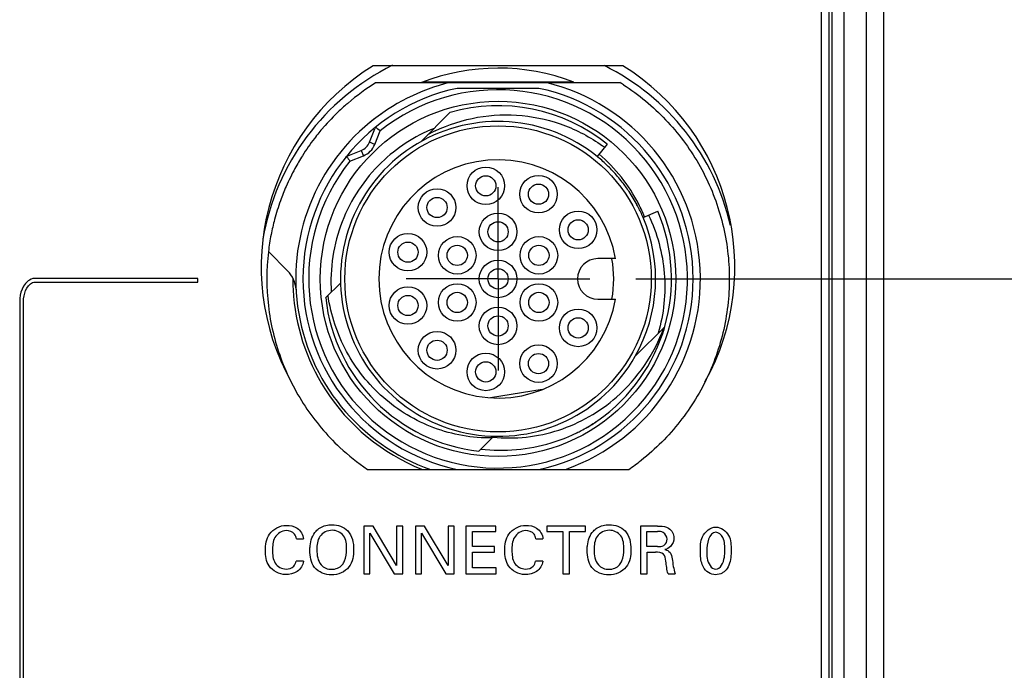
# Model space of a CAD drawing. Header units: inches. Extents: x 0 to 34, y 0 to 22.
# Tile 16 of 59: x 9.2 to 10.5, y 11.9 to 12.8. Entities that reach past the tile are written whole.
import ezdxf

# ---------------------------------------------------------------- set-up
doc = ezdxf.new("R2010")
doc.units = ezdxf.units.IN
doc.header["$LTSCALE"] = 1.87
doc.header["$MEASUREMENT"] = 0
doc.linetypes.add('CENTER', pattern=[0.6, 0.375, -0.075, 0.075, -0.075])
doc.layers.get('0').update_dxf_attribs({"linetype": 'CONTINUOUS'})
for name, color, linetype in [('02___PRT_ALL_AXES', 7, 'CONTINUOUS'), ('DEFAULT_1', 7, 'CENTER'), ('DIMENSIONS', 7, 'CONTINUOUS')]:
    doc.layers.add(name, color=color, linetype=linetype)
doc.styles.get("Standard").update_dxf_attribs({"font": 'txt', "width": 0.8})
doc.dimstyles.new('DIMSTYLE_1', dxfattribs={"dimtxt": 0.125, "dimasz": 0.18, "dimexe": 0.125, "dimexo": 0.0625, "dimgap": 0.03125, "dimtad": 0, "dimtih": 1, "dimtoh": 1, "dimdec": 3, "dimzin": 4, "dimdsep": 46, "dimtxsty": 'STANDARD', "dimblk": '_FILLED', "dimblk1": '_FILLED', "dimblk2": '_FILLED', "dimcen": 0.09, "dimadec": 0, "dimazin": 0, "dimtp": 0.001, "dimtm": 0.001, "dimtfac": 1, "dimtdec": 3, "dimtofl": 0, "dimtmove": 0, "dimatfit": 3, "dimldrblk": '_FILLED', "dimfxl": 1, "dimtolj": 1, "dimtzin": 4, "dimarcsym": 0})

# ---------------------------------------------------------------- blocks, each defined once
blk = doc.blocks.new('*D29')
at = {"layer": 'DIMENSIONS', "color": 2, "linetype": 'CONTINUOUS'}
blk.add_line((10.0124, 12.4749), (11.0659, 12.4749), dxfattribs=at)
at = {"layer": 'DIMENSIONS', "color": 2, "linetype": 'CONTINUOUS', "insert": (11.1284, 12.5374), "char_height": 0.125, "width": 1.425, "attachment_point": 1, "line_spacing_factor": 0.9}
blk.add_mtext('4.116{\\Ftxt.shx;\\W1.000000;\\H0.125000; }[104.55]', dxfattribs=at)
blk = doc.blocks.new('_FILLED')
at = {"color": 0, "linetype": 'BYBLOCK'}
blk.add_solid([(0, 0), (-1, 0.1736), (-1, -0.1736)], dxfattribs=at)
blk = doc.blocks.new('*D40')
at = {"layer": 'DIMENSIONS', "color": 2, "linetype": 'CONTINUOUS'}
blk.add_line((9.8874, 14.8424), (11.0374, 14.8424), dxfattribs=at)
at = {"layer": 'DIMENSIONS', "color": 2, "linetype": 'CONTINUOUS', "insert": (11.0999, 14.9049), "char_height": 0.125, "width": 1.725, "attachment_point": 1, "line_spacing_factor": 0.9}
blk.add_mtext('2X 6.484{\\Ftxt.shx;\\W1.000000;\\H0.125000; }[164.68]', dxfattribs=at)
blk = doc.blocks.new('*D41')
at = {"layer": 'DIMENSIONS', "color": 2, "linetype": 'CONTINUOUS'}
blk.add_line((9.8874, 13.9424), (11.0374, 13.9424), dxfattribs=at)
at = {"layer": 'DIMENSIONS', "color": 2, "linetype": 'CONTINUOUS', "insert": (11.0999, 14.0049), "char_height": 0.125, "width": 1.725, "attachment_point": 1, "line_spacing_factor": 0.9}
blk.add_mtext('2X 5.584{\\Ftxt.shx;\\W1.000000;\\H0.125000; }[141.82]', dxfattribs=at)

msp = doc.modelspace()

# ---------------------------------------------------------------- linework, layer by layer
at = {"color": 7, "linetype": 'CONTINUOUS'}
for p, q in [((10.3261, 15.904), (10.3261, 8.4028)), ((10.3499, 15.8796), (10.3499, 8.4272)), ((10.2649, 14.9534), (10.2649, 9.3534)), ((10.2754, 14.9595), (10.2754, 9.3473)), ((10.2797, 14.9595), (10.2797, 9.3473)), ((10.2959, 14.9595), (10.2959, 9.3473)), ((9.659, 12.7427), (9.9908, 12.7427)), ((9.7692, 12.7348), (9.8806, 12.7348)), ((9.7596, 12.702), (9.7195, 12.6618)), ((9.6497, 12.6612), (9.657, 12.6796)), ((9.657, 12.6583), (9.6643, 12.6767)), ((9.657, 12.6583), (9.6497, 12.6612)), ((9.6202, 12.6429), (9.6386, 12.6501)), ((9.6386, 12.6501), (9.6415, 12.6428)), ((9.9735, 12.6585), (9.9599, 12.6417)), ((9.6231, 12.6355), (9.6415, 12.6428)), ((10.0224, 12.5588), (10.0423, 12.5672)), ((9.5382, 12.486), (9.5121, 12.5121)), ((9.9849, 12.5025), (9.9607, 12.5025)), ((9.4158, 12.4755), (9.1941, 12.4755)), ((9.4158, 12.4705), (9.4158, 12.4755)), ((9.1941, 12.4705), (9.4158, 12.4705)), ((9.6104, 12.4692), (9.5901, 12.4489)), ((9.9607, 12.4474), (9.9849, 12.4474)), ((9.1734, 12.4401), (9.1734, 11.7356)), ((9.1784, 11.7356), (9.1784, 12.4401)), ((10.0118, 12.3695), (10.0519, 12.4096)), ((10.0518, 12.4094), (10.0519, 12.4096)), ((9.8848, 12.324), (9.8146, 12.3129)), ((9.9444, 12.2712), (9.9449, 12.2715)), ((9.947, 12.2727), (9.9472, 12.2728)), ((9.9497, 12.2744), (9.9499, 12.2745)), ((9.9523, 12.2762), (9.9527, 12.2765)), ((9.7989, 12.2401), (9.8192, 12.2604)), ((9.9315, 12.2648), (9.9317, 12.2649)), ((9.9317, 12.2649), (9.932, 12.265)), ((9.6469, 12.2151), (10.0029, 12.2151)), ((9.6547, 12.138), (9.6421, 12.138)), ((9.6421, 12.138), (9.6421, 12.0729)), ((9.6867, 12.0841), (9.6547, 12.138)), ((9.695, 12.138), (9.6867, 12.138)), ((9.6867, 12.138), (9.6867, 12.0841)), ((9.695, 12.0729), (9.695, 12.138)), ((9.7249, 12.138), (9.7123, 12.138)), ((9.7123, 12.138), (9.7123, 12.0729)), ((9.7569, 12.0841), (9.7249, 12.138)), ((9.7653, 12.138), (9.7569, 12.138)), ((9.7569, 12.138), (9.7569, 12.0841)), ((9.7653, 12.0729), (9.7653, 12.138)), ((9.8218, 12.138), (9.7809, 12.138)), ((9.7809, 12.138), (9.7809, 12.0729)), ((9.8218, 12.1304), (9.8218, 12.138)), ((9.9439, 12.138), (9.8913, 12.138)), ((9.8913, 12.138), (9.8913, 12.1304)), ((9.9439, 12.1304), (9.9439, 12.138)), ((10.0422, 12.138), (10.0189, 12.138)), ((10.0189, 12.138), (10.0189, 12.0729)), ((9.6503, 12.1282), (9.6835, 12.0729)), ((9.6503, 12.0729), (9.6503, 12.1282)), ((9.7206, 12.1282), (9.7537, 12.0729)), ((9.7206, 12.0729), (9.7206, 12.1282)), ((9.7899, 12.1304), (9.8218, 12.1304)), ((9.7899, 12.1101), (9.7899, 12.1304)), ((9.8913, 12.1304), (9.9131, 12.1304)), ((9.9131, 12.1304), (9.9131, 12.0729)), ((9.9221, 12.1304), (9.9439, 12.1304)), ((9.9221, 12.0729), (9.9221, 12.1304)), ((10.0277, 12.1305), (10.042, 12.1305)), ((10.0277, 12.11), (10.0277, 12.1305)), ((9.5503, 12.1204), (9.56, 12.1204)), ((9.8202, 12.1101), (9.7899, 12.1101)), ((9.8202, 12.1025), (9.8202, 12.1101)), ((9.8764, 12.1204), (9.8861, 12.1204)), ((10.042, 12.11), (10.0277, 12.11)), ((9.7899, 12.1025), (9.8202, 12.1025)), ((9.7899, 12.0808), (9.7899, 12.1025)), ((10.0279, 12.1023), (10.0393, 12.1023)), ((10.0279, 12.0729), (10.0279, 12.1023)), ((9.5598, 12.09), (9.5499, 12.09)), ((9.8859, 12.09), (9.8759, 12.09)), ((9.6421, 12.0729), (9.6503, 12.0729)), ((9.6835, 12.0729), (9.695, 12.0729)), ((9.7123, 12.0729), (9.7206, 12.0729)), ((9.7537, 12.0729), (9.7653, 12.0729)), ((9.7809, 12.0729), (9.8225, 12.0729)), ((9.8225, 12.0808), (9.7899, 12.0808)), ((9.8225, 12.0729), (9.8225, 12.0808)), ((9.9131, 12.0729), (9.9221, 12.0729)), ((10.0189, 12.0729), (10.0279, 12.0729)), ((10.0565, 12.0729), (10.0662, 12.0729))]:
    msp.add_line(p, q, dxfattribs=at)
for centre, radius in [((9.8249, 12.4749), 0.2421), ((9.8249, 12.4749), 0.2087), ((9.8082, 12.6018), 0.0256), ((9.8082, 12.6018), 0.0138), ((9.88, 12.5904), 0.0256), ((9.7418, 12.5722), 0.0256), ((9.88, 12.5904), 0.0138), ((9.7418, 12.5722), 0.0138), ((9.934, 12.5418), 0.0256), ((9.8249, 12.5391), 0.0256), ((9.8249, 12.5391), 0.0138), ((9.934, 12.5418), 0.0138), ((9.7022, 12.5113), 0.0256), ((9.7693, 12.507), 0.0256), ((9.8805, 12.507), 0.0256), ((9.7022, 12.5113), 0.0138), ((9.7693, 12.507), 0.0138), ((9.8805, 12.507), 0.0138), ((9.8249, 12.4749), 0.0256), ((9.8249, 12.4749), 0.0138), ((9.7022, 12.4386), 0.0256), ((9.7693, 12.4428), 0.0256), ((9.8805, 12.4428), 0.0256), ((9.7022, 12.4386), 0.0138), ((9.7693, 12.4428), 0.0138), ((9.8805, 12.4428), 0.0138), ((9.8249, 12.4108), 0.0256), ((9.934, 12.4081), 0.0256), ((9.8249, 12.4108), 0.0138), ((9.934, 12.4081), 0.0138), ((9.7418, 12.3776), 0.0256), ((9.7418, 12.3776), 0.0138), ((9.88, 12.3594), 0.0256), ((9.8082, 12.3481), 0.0256), ((9.88, 12.3594), 0.0138), ((9.8082, 12.3481), 0.0138)]:
    msp.add_circle(centre, radius, dxfattribs=at)
for centre, radius, start, end in [((9.8249, 12.4749), 0.3248, 116.2895, 170.3416), ((9.8249, 12.4749), 0.2874, 68.9434, 111.227), ((9.8249, 12.4749), 0.3248, 12.9317, 63.5221), ((9.8246, 12.4754), 0.3144, 121.9639, 130.4664), ((9.8254, 12.4739), 0.2767, 103.7834, 129.5098), ((9.8239, 12.4764), 0.3132, 121.7752, 121.9479), ((9.8249, 12.4749), 0.2756, 289.463, 76.2709), ((9.8262, 12.477), 0.3125, 57.1617, 58.2136), ((9.8249, 12.4749), 0.2657, 102.1015, 257.8985), ((9.8249, 12.4749), 0.2579, 141.4807, 128.5193), ((9.8249, 12.4749), 0.2657, 282.1015, 77.8985), ((9.8259, 12.4738), 0.3165, 130.4627, 133.3465), ((9.8249, 12.4749), 0.2756, 125.2031, 250.537), ((9.8258, 12.474), 0.3163, 133.3457, 139.0851), ((9.8249, 12.4749), 0.2362, 51, 106.045), ((9.8249, 12.4749), 0.2146, 50.9993, 330.5701), ((9.824, 12.4755), 0.3139, 139.0875, 142.5235), ((9.6643, 12.6767), 0.00787, 128.5193, 158.5), ((8.4524, 11.0382), 2.038, 53.5105, 53.7318), ((9.8215, 12.4728), 0.2236, 112.0064, 134), ((9.8341, 12.4806), 0.2177, 115.8277, 118.9332), ((9.8237, 12.4758), 0.3135, 142.5323, 147.8011), ((9.6314, 12.6684), 0.0197, 291.5, 338.5), ((9.6314, 12.6684), 0.0276, 291.5, 338.5), ((9.8258, 12.4745), 0.3159, 147.7995, 151.4649), ((9.6231, 12.6355), 0.00787, 111.5, 141.4807), ((11.2616, 13.8475), 2.038, 216.2682, 216.4895), ((9.8249, 12.4749), 0.1624, 9.7702, 350.2298), ((9.8254, 12.4755), 0.2138, 50.0536, 50.9998), ((9.8227, 12.4783), 0.2174, 26.9222, 49.9897), ((9.8249, 12.475), 0.2146, 47.6741, 50.0528), ((9.8245, 12.4746), 0.2151, 45.6008, 47.6745), ((9.8264, 12.4742), 0.3166, 151.4648, 156.4194), ((9.8246, 12.4746), 0.215, 43.3818, 45.6011), ((9.825, 12.475), 0.2144, 40.6217, 43.3819), ((9.825, 12.475), 0.2144, 37.9256, 40.6204), ((9.8249, 12.475), 0.2145, 33.6932, 37.9253), ((9.8252, 12.4747), 0.3154, 156.4196, 160.2031), ((9.8247, 12.4748), 0.2148, 28.1249, 33.6879), ((9.823, 12.4755), 0.313, 160.2049, 165.1319), ((9.8249, 12.4749), 0.2362, 305.1156, 23), ((9.8247, 12.4748), 0.2148, 24.0271, 28.1268), ((9.8213, 12.4776), 0.219, 21.9974, 26.9273), ((9.8247, 12.4751), 0.3147, 165.1376, 168.9833), ((9.8249, 12.4749), 0.2146, 330.5722, 23.0028), ((9.8256, 12.4752), 0.2138, 23.0002, 24.025), ((9.8263, 12.4748), 0.3164, 168.9832, 173.2225), ((9.9607, 12.4749), 0.0276, 90, 270), ((9.8249, 12.4749), 0.1575, 349.9213, 10.0787), ((9.5104, 12.4582), 0.0394, 3.049, 45), ((9.8248, 12.475), 0.2795, 180.0603, 182.2929), ((9.8254, 12.475), 0.2801, 182.2924, 183.1124), ((9.8249, 12.4749), 0.2795, 183.0973, 212.4702), ((9.8249, 12.4749), 0.2362, 186.3178, 263.6822), ((9.8333, 12.4873), 0.2313, 311.3567, 340.1044), ((9.8248, 12.475), 0.2364, 341.7557, 343.0337), ((9.8251, 12.4749), 0.236, 343.0338, 343.8928), ((9.8249, 12.4749), 0.2795, 212.4706, 248.3683), ((9.8286, 12.4763), 0.2352, 297.7947, 300.0493), ((9.825, 12.475), 0.2362, 300.5134, 301.099), ((9.8285, 12.4764), 0.2354, 300.049, 300.3559), ((9.8252, 12.4747), 0.2358, 301.1609, 301.8795), ((9.8285, 12.4764), 0.2354, 300.3559, 300.8241), ((9.8285, 12.4764), 0.2354, 300.8241, 301.162), ((9.8255, 12.4741), 0.2352, 301.9296, 303.7051), ((9.8285, 12.4764), 0.2354, 301.162, 301.7274), ((9.8286, 12.4763), 0.2352, 301.8523, 302.9581), ((9.8261, 12.4733), 0.2342, 303.7054, 305.1146), ((9.8288, 12.476), 0.2349, 302.958, 304.1941), ((9.8288, 12.476), 0.2349, 286.9618, 295.2575), ((9.829, 12.4754), 0.2342, 295.2632, 295.9355), ((9.8289, 12.4757), 0.2346, 296.0724, 297.7946), ((9.8246, 12.4746), 0.3145, 226.8333, 235.5969), ((9.8288, 12.4759), 0.2347, 263.3076, 286.9593), ((9.8258, 12.4738), 0.3135, 304.3944, 308.2347)]:
    msp.add_arc(centre, radius, start, end, dxfattribs=at)
for points, knots in [([(9.9956, 12.7396), (10.0166, 12.7261), (10.0553, 12.694), (10.1004, 12.6336), (10.13, 12.5643), (10.1425, 12.4899), (10.1371, 12.4147), (10.1141, 12.3429), (10.0749, 12.2786), (10.0394, 12.2429), (10.0198, 12.2275)], [0, 0, 0, 0, 0.125003, 0.250001, 0.374998, 0.5, 0.625002, 0.75, 0.874998, 1, 1, 1, 1]), ([(9.7393, 12.6766), (9.7575, 12.6854), (9.7966, 12.698), (9.8581, 12.7003), (9.9178, 12.6861), (9.9538, 12.6663), (9.9701, 12.6543)], [0, 0, 0, 0, 0.249996, 0.499979, 0.749974, 1, 1, 1, 1]), ([(9.6662, 12.6336), (9.6545, 12.6223), (9.6334, 12.597), (9.6109, 12.5533), (9.5982, 12.5057), (9.5967, 12.4729), (9.5978, 12.4566)], [0, 0, 0, 0, 0.250005, 0.499994, 0.749986, 1, 1, 1, 1]), ([(10.0297, 12.5619), (10.0357, 12.5495), (10.0454, 12.5235), (10.0525, 12.4827), (10.0521, 12.4412), (10.0468, 12.414), (10.043, 12.4008)], [0, 0, 0, 0, 0.25, 0.499992, 0.749986, 1, 1, 1, 1]), ([(9.5121, 12.5118), (9.5092, 12.4875), (9.5092, 12.438), (9.5263, 12.3659), (9.5597, 12.2998), (9.5916, 12.2619), (9.6094, 12.2452)], [0, 0, 0, 0, 0.249996, 0.499992, 0.749995, 1, 1, 1, 1]), ([(9.1941, 12.4755), (9.1903, 12.4755), (9.1743, 12.4668), (9.1734, 12.4504), (9.1734, 12.4401)], [0, 0, 0, 0, 0.181257, 1, 1, 1, 1]), ([(9.1784, 12.4401), (9.1784, 12.4499), (9.1802, 12.4646), (9.1919, 12.4705), (9.1941, 12.4705)], [0, 0, 0, 0, 0.818743, 1, 1, 1, 1]), ([(9.8168, 12.2581), (9.8034, 12.2579), (9.7764, 12.2601), (9.7372, 12.2707), (9.7007, 12.2883), (9.6679, 12.3122), (9.6399, 12.3415), (9.6176, 12.3754), (9.6015, 12.4126), (9.5953, 12.4389), (9.5934, 12.4522)], [0, 0, 0, 0, 0.124997, 0.249987, 0.374987, 0.499983, 0.624985, 0.749988, 0.874989, 1, 1, 1, 1]), ([(9.8178, 12.2591), (9.8329, 12.2576), (9.8634, 12.2577), (9.9081, 12.2674), (9.9499, 12.2859), (9.9748, 12.3037), (9.9862, 12.3137)], [0, 0, 0, 0, 0.249972, 0.499952, 0.749955, 1, 1, 1, 1]), ([(9.5081, 12.1047), (9.5081, 12.1124), (9.5104, 12.1299), (9.528, 12.1389), (9.5366, 12.1389)], [0, 0, 0, 0, 0.469723, 1, 1, 1, 1]), ([(9.5366, 12.1389), (9.5416, 12.1389), (9.5531, 12.1372), (9.5595, 12.1261), (9.56, 12.1204)], [0, 0, 0, 0, 0.468929, 1, 1, 1, 1]), ([(9.577, 12.131), (9.5786, 12.1327), (9.5848, 12.1379), (9.5932, 12.1398), (9.5988, 12.1398)], [0, 0, 0, 0, 0.292693, 1, 1, 1, 1]), ([(9.5988, 12.1398), (9.6065, 12.1398), (9.6246, 12.1335), (9.6282, 12.1149), (9.6282, 12.1061)], [0, 0, 0, 0, 0.467216, 1, 1, 1, 1]), ([(9.8341, 12.1047), (9.8341, 12.1124), (9.8365, 12.1299), (9.854, 12.1389), (9.8627, 12.1389)], [0, 0, 0, 0, 0.469769, 1, 1, 1, 1]), ([(9.8627, 12.1389), (9.8677, 12.1389), (9.8792, 12.1372), (9.8856, 12.1261), (9.8861, 12.1204)], [0, 0, 0, 0, 0.469063, 1, 1, 1, 1]), ([(9.9547, 12.131), (9.9563, 12.1327), (9.9625, 12.1379), (9.9708, 12.1398), (9.9764, 12.1398)], [0, 0, 0, 0, 0.292686, 1, 1, 1, 1]), ([(9.9764, 12.1398), (9.9841, 12.1398), (10.0023, 12.1335), (10.0059, 12.1149), (10.0059, 12.1061)], [0, 0, 0, 0, 0.467205, 1, 1, 1, 1]), ([(10.0422, 12.138), (10.0433, 12.138), (10.0483, 12.138), (10.0538, 12.1372), (10.0572, 12.135)], [0, 0, 0, 0, 0.200357, 1, 1, 1, 1]), ([(10.1004, 12.1034), (10.1004, 12.1101), (10.1003, 12.1247), (10.114, 12.1366), (10.1214, 12.1366)], [0, 0, 0, 0, 0.477832, 1, 1, 1, 1]), ([(10.1214, 12.1366), (10.1284, 12.1366), (10.1423, 12.1263), (10.1423, 12.1117), (10.1423, 12.1048)], [0, 0, 0, 0, 0.504099, 1, 1, 1, 1]), ([(9.5362, 12.1317), (9.5303, 12.1317), (9.5181, 12.1234), (9.5177, 12.1108), (9.5177, 12.1048)], [0, 0, 0, 0, 0.499899, 1, 1, 1, 1]), ([(9.5503, 12.1204), (9.5499, 12.1227), (9.548, 12.1294), (9.5404, 12.1317), (9.5362, 12.1317)], [0, 0, 0, 0, 0.356053, 1, 1, 1, 1]), ([(9.5686, 12.105), (9.5686, 12.107), (9.569, 12.1162), (9.5722, 12.1258), (9.577, 12.131)], [0, 0, 0, 0, 0.221644, 1, 1, 1, 1]), ([(9.5989, 12.1322), (9.5927, 12.1322), (9.5791, 12.1256), (9.5781, 12.1118), (9.5781, 12.1055)], [0, 0, 0, 0, 0.49658, 1, 1, 1, 1]), ([(9.6187, 12.1062), (9.6187, 12.1125), (9.6178, 12.1261), (9.6046, 12.1322), (9.5989, 12.1322)], [0, 0, 0, 0, 0.525896, 1, 1, 1, 1]), ([(9.8623, 12.1317), (9.8564, 12.1317), (9.8442, 12.1234), (9.8438, 12.1108), (9.8438, 12.1048)], [0, 0, 0, 0, 0.499766, 1, 1, 1, 1]), ([(9.8764, 12.1204), (9.876, 12.1227), (9.8741, 12.1294), (9.8665, 12.1317), (9.8623, 12.1317)], [0, 0, 0, 0, 0.35577, 1, 1, 1, 1]), ([(9.9463, 12.105), (9.9463, 12.107), (9.9467, 12.1162), (9.9498, 12.1258), (9.9547, 12.131)], [0, 0, 0, 0, 0.221641, 1, 1, 1, 1]), ([(9.9765, 12.1322), (9.9703, 12.1322), (9.9567, 12.1256), (9.9557, 12.1118), (9.9557, 12.1055)], [0, 0, 0, 0, 0.496572, 1, 1, 1, 1]), ([(9.9963, 12.1062), (9.9963, 12.1125), (9.9954, 12.1261), (9.9822, 12.1322), (9.9765, 12.1322)], [0, 0, 0, 0, 0.525889, 1, 1, 1, 1]), ([(10.055, 12.1199), (10.055, 12.1234), (10.0513, 12.1304), (10.0446, 12.1305), (10.042, 12.1305)], [0, 0, 0, 0, 0.57053, 1, 1, 1, 1]), ([(10.1336, 12.104), (10.1336, 12.1102), (10.1346, 12.1207), (10.1255, 12.1294), (10.1215, 12.1294)], [0, 0, 0, 0, 0.607957, 1, 1, 1, 1]), ([(10.0505, 12.1114), (10.051, 12.1117), (10.0536, 12.1135), (10.055, 12.1171), (10.055, 12.1199)], [0, 0, 0, 0, 0.154215, 1, 1, 1, 1]), ([(9.5354, 12.0719), (9.527, 12.0719), (9.5101, 12.0806), (9.5081, 12.0975), (9.5081, 12.1047)], [0, 0, 0, 0, 0.536145, 1, 1, 1, 1]), ([(9.5177, 12.1048), (9.5177, 12.0989), (9.5182, 12.0863), (9.5305, 12.0793), (9.5361, 12.0793)], [0, 0, 0, 0, 0.512342, 1, 1, 1, 1]), ([(9.5981, 12.0713), (9.5897, 12.0713), (9.5712, 12.0784), (9.5686, 12.0969), (9.5686, 12.105)], [0, 0, 0, 0, 0.507932, 1, 1, 1, 1]), ([(9.6282, 12.1061), (9.6282, 12.0978), (9.6256, 12.0791), (9.6068, 12.0713), (9.5981, 12.0713)], [0, 0, 0, 0, 0.485854, 1, 1, 1, 1]), ([(9.6128, 12.085), (9.6141, 12.0866), (9.6178, 12.0932), (9.6187, 12.1008), (9.6187, 12.1062)], [0, 0, 0, 0, 0.282027, 1, 1, 1, 1]), ([(9.8615, 12.0719), (9.8531, 12.0719), (9.8361, 12.0806), (9.8341, 12.0975), (9.8341, 12.1047)], [0, 0, 0, 0, 0.536054, 1, 1, 1, 1]), ([(9.8438, 12.1048), (9.8438, 12.0989), (9.8443, 12.0863), (9.8566, 12.0793), (9.8622, 12.0793)], [0, 0, 0, 0, 0.512357, 1, 1, 1, 1]), ([(9.9757, 12.0713), (9.9673, 12.0713), (9.9488, 12.0784), (9.9463, 12.0969), (9.9463, 12.105)], [0, 0, 0, 0, 0.507932, 1, 1, 1, 1]), ([(10.0059, 12.1061), (10.0059, 12.0978), (10.0032, 12.0791), (9.9844, 12.0713), (9.9757, 12.0713)], [0, 0, 0, 0, 0.485854, 1, 1, 1, 1]), ([(9.9904, 12.085), (9.9917, 12.0866), (9.9954, 12.0932), (9.9963, 12.1008), (9.9963, 12.1062)], [0, 0, 0, 0, 0.282028, 1, 1, 1, 1]), ([(10.0535, 12.0901), (10.0531, 12.0935), (10.0517, 12.102), (10.043, 12.1023), (10.0393, 12.1023)], [0, 0, 0, 0, 0.479503, 1, 1, 1, 1]), ([(10.0522, 12.1059), (10.0547, 12.1052), (10.0605, 12.1027), (10.0618, 12.0964), (10.0621, 12.0934)], [0, 0, 0, 0, 0.463439, 1, 1, 1, 1]), ([(10.1045, 12.082), (10.1039, 12.0831), (10.1011, 12.0898), (10.1004, 12.0974), (10.1004, 12.1034)], [0, 0, 0, 0, 0.174975, 1, 1, 1, 1]), ([(10.1091, 12.1038), (10.1091, 12.1006), (10.1089, 12.0916), (10.115, 12.0791), (10.1213, 12.0791)], [0, 0, 0, 0, 0.339403, 1, 1, 1, 1]), ([(10.1213, 12.0791), (10.128, 12.0791), (10.1337, 12.0922), (10.1336, 12.1011), (10.1336, 12.104)], [0, 0, 0, 0, 0.700064, 1, 1, 1, 1]), ([(10.1423, 12.1048), (10.1423, 12.1015), (10.142, 12.0916), (10.1386, 12.081), (10.1337, 12.0764)], [0, 0, 0, 0, 0.330198, 1, 1, 1, 1]), ([(9.5598, 12.09), (9.5592, 12.0846), (9.5524, 12.074), (9.5409, 12.0719), (9.5354, 12.0719)], [0, 0, 0, 0, 0.497488, 1, 1, 1, 1]), ([(9.8859, 12.09), (9.8853, 12.0846), (9.8785, 12.074), (9.867, 12.0719), (9.8615, 12.0719)], [0, 0, 0, 0, 0.49734, 1, 1, 1, 1]), ([(10.1337, 12.0764), (10.1326, 12.0754), (10.129, 12.0727), (10.1243, 12.0716), (10.1212, 12.0716)], [0, 0, 0, 0, 0.312413, 1, 1, 1, 1])]:
    msp.add_open_spline(points, degree=3, knots=knots, dxfattribs=at)
for points in [[(10.0572, 12.135), (10.0615, 12.1323), (10.0644, 12.1267), (10.0644, 12.1217)], [(10.1215, 12.1294), (10.112, 12.1294), (10.1091, 12.1133), (10.1091, 12.1038)], [(10.042, 12.11), (10.0449, 12.11), (10.048, 12.1099), (10.0505, 12.1114)], [(10.0598, 12.1101), (10.0578, 12.1081), (10.055, 12.1067), (10.0522, 12.1059)], [(10.0644, 12.1217), (10.0644, 12.1176), (10.0628, 12.1131), (10.0598, 12.1101)], [(9.5781, 12.1055), (9.5781, 12.0984), (9.5794, 12.0905), (9.5839, 12.085)], [(9.9557, 12.1055), (9.9557, 12.0984), (9.957, 12.0905), (9.9615, 12.085)], [(9.5361, 12.0793), (9.5399, 12.0793), (9.5441, 12.0805), (9.5467, 12.0832)], [(9.5467, 12.0832), (9.5484, 12.085), (9.5494, 12.0875), (9.5499, 12.09)], [(9.5839, 12.085), (9.5872, 12.0809), (9.5931, 12.079), (9.5983, 12.079)], [(9.5983, 12.079), (9.6035, 12.079), (9.6094, 12.081), (9.6128, 12.085)], [(9.8622, 12.0793), (9.866, 12.0793), (9.8702, 12.0805), (9.8728, 12.0832)], [(9.8728, 12.0832), (9.8745, 12.085), (9.8755, 12.0875), (9.8759, 12.09)], [(9.9615, 12.085), (9.9648, 12.0809), (9.9708, 12.079), (9.976, 12.079)], [(9.976, 12.079), (9.9812, 12.079), (9.9871, 12.081), (9.9904, 12.085)], [(10.0565, 12.0729), (10.0547, 12.0784), (10.0542, 12.0843), (10.0535, 12.0901)], [(10.0621, 12.0934), (10.0629, 12.0864), (10.0639, 12.0794), (10.0662, 12.0729)], [(10.1212, 12.0716), (10.1147, 12.0716), (10.1074, 12.0761), (10.1045, 12.082)]]:
    msp.add_open_spline(points, degree=3, dxfattribs=at)
at = {"layer": '02___PRT_ALL_AXES', "color": 7, "linetype": 'CONTINUOUS'}
for p, q in [((9.995, 12.7654), (9.6548, 12.7654)), ((9.9273, 12.7429), (9.7218, 12.7429))]:
    msp.add_line(p, q, dxfattribs=at)
for start, end in [(121.8305, 209.1226), (330.9022, 58.1695)]:
    msp.add_arc((9.8249, 12.4914), 0.3225, start, end, dxfattribs=at)
at = {"layer": 'DEFAULT_1', "color": 7, "linetype": 'CENTER'}
for q in [(9.8249, 12.5999), (9.6999, 12.4749), (9.9499, 12.4749), (9.8249, 12.3499)]:
    msp.add_line((9.8249, 12.4749), q, dxfattribs=at)

# ---------------------------------------------------------------- dimensions: what is measured, and where the dimension line sits
at = {"layer": 'DIMENSIONS', "color": 2, "linetype": 'CONTINUOUS'}
for feature_location, picture, middle in [((9.8874, 14.8424), '*D40', (11.9624, 14.8424)), ((9.8874, 13.9424), '*D41', (11.9624, 13.9424))]:
    dim = msp.add_ordinate_dim(feature_location=feature_location, offset=(1.15, 0), dtype=0, origin=(9.8249, 8.3588), text='2X <>', dimstyle='DIMSTYLE_1', dxfattribs=at)
    dim.commit()
    dim.dimension.update_dxf_attribs({"geometry": picture, "text_midpoint": middle})
dim = msp.add_ordinate_dim(feature_location=(10.0124, 12.4749), offset=(1.0535, 0), dtype=0, origin=(9.9499, 8.3588), dimstyle='DIMSTYLE_1', dxfattribs=at)
dim.commit()
dim.dimension.update_dxf_attribs({"geometry": '*D29', "text_midpoint": (11.8409, 12.4749)})

doc.saveas('drawing.dxf')
